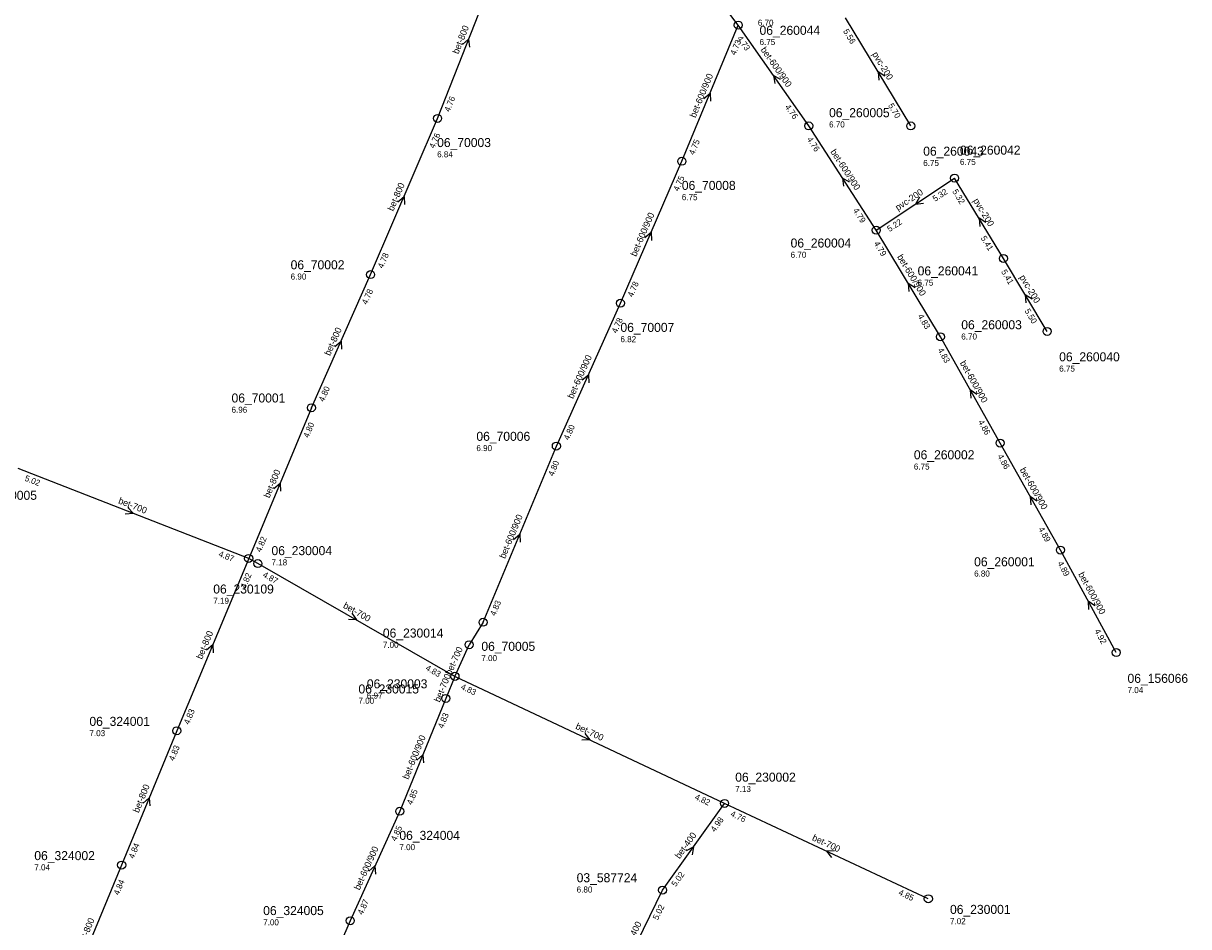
# Model space of a CAD drawing. Header units: metres. Extents: x 165198 to 166142, y 447057 to 448598.
# Tile 25 of 29: x 165910 to 166142, y 447791 to 447970. Entities that reach past the tile are written whole.
import ezdxf

# ---------------------------------------------------------------- set-up
doc = ezdxf.new("R2010")
doc.units = ezdxf.units.M

msp = doc.modelspace()

# ---------------------------------------------------------------- linework, layer by layer
at = {"layer": 'CON_BxH200x200mm', "linetype": 'Continuous'}
for points in [[(166087.026, 447949.896), (166074.012, 447971.402)], [(166080.146, 447929.157), (166095.728, 447939.516)], [(166105.463, 447923.54), (166095.728, 447939.516)], [(166114.146, 447909.026), (166105.463, 447923.54)]]:
    msp.add_lwpolyline(points, dxfattribs=at)
at = {"layer": 'CON_BxH400x400mm', "linetype": 'Continuous'}
for points in [[(166037.639, 447797.862), (166049.991, 447815.122)], [(166028.9, 447779.871), (166037.639, 447797.862)]]:
    msp.add_lwpolyline(points, dxfattribs=at)
at = {"layer": 'CON_BxH600x900mm', "linetype": 'Continuous'}
for points in [[(166041.484, 447942.875), (166052.715, 447969.957)], [(166066.742, 447949.924), (166052.715, 447969.957)], [(166080.146, 447929.157), (166066.742, 447949.924)], [(166029.266, 447914.625), (166041.484, 447942.875)], [(166092.916, 447907.954), (166080.146, 447929.157)], [(166016.516, 447886.199), (166029.266, 447914.625)], [(166104.8, 447886.81), (166092.916, 447907.954)], [(166001.938, 447851.156), (166016.516, 447886.199)], [(166116.792, 447865.516), (166104.8, 447886.81)], [(166127.89, 447845.14), (166116.792, 447865.516)], [(166001.938, 447851.156), (165999.165, 447846.686)], [(165994.533, 447836.014), (165985.375, 447813.563)], [(165985.375, 447813.563), (165975.513, 447791.767)], [(165975.513, 447791.767), (165964.924, 447767.36)]]:
    msp.add_lwpolyline(points, dxfattribs=at)
at = {"layer": 'CON_BxH700x1050mm', "linetype": 'Continuous'}
msp.add_lwpolyline([(166052.715, 447969.957), (166039.315, 447987.734)], dxfattribs=at)
at = {"layer": 'CON_BxH700x700mm', "linetype": 'Continuous'}
for points in [[(165955.314, 447863.852), (165909.433, 447881.766)], [(165957.145, 447862.827), (165955.314, 447863.852)], [(165996.348, 447840.395), (165957.145, 447862.827)], [(165996.348, 447840.395), (165999.165, 447846.686)], [(165996.348, 447840.395), (165994.533, 447836.014)], [(166049.991, 447815.122), (165996.348, 447840.395)], [(166090.515, 447796.138), (166049.991, 447815.122)]]:
    msp.add_lwpolyline(points, dxfattribs=at)
at = {"layer": 'CON_BxH800x800mm', "linetype": 'Continuous'}
for points in [[(165992.887, 447951.397), (166005.261, 447982.951)], [(165979.569, 447920.326), (165992.887, 447951.397)], [(165967.803, 447893.827), (165979.569, 447920.326)], [(165967.803, 447893.827), (165955.314, 447863.852)], [(165955.314, 447863.852), (165941.006, 447829.569)], [(165941.006, 447829.569), (165930.047, 447802.854)], [(165930.047, 447802.854), (165919.057, 447776.376)]]:
    msp.add_lwpolyline(points, dxfattribs=at)
at = {"layer": 'NOD_blinde_put'}
msp.add_circle((165994.53, 447836.01), 0.8, dxfattribs=at)
at = {"layer": 'NOD_inspectieput'}
for centre in [(166052.71, 447969.96), (165992.89, 447951.4), (166066.74, 447949.92), (166087.03, 447949.9), (166041.48, 447942.88), (166095.73, 447939.52), (166080.15, 447929.16), (166105.46, 447923.54), (165979.57, 447920.33), (166029.27, 447914.63), (166114.15, 447909.03), (166092.92, 447907.95), (165967.8, 447893.83), (166016.52, 447886.2), (166104.8, 447886.81), (166116.79, 447865.52), (165955.31, 447863.85), (166001.94, 447851.16), (165999.17, 447846.69), (166127.89, 447845.14), (165996.35, 447840.4), (165941.01, 447829.57), (165985.38, 447813.56), (166049.99, 447815.12), (165930.05, 447802.85), (166037.64, 447797.86), (166090.52, 447796.14), (165975.51, 447791.77)]:
    msp.add_circle(centre, 0.8, dxfattribs=at)
at = {"layer": 'NOD_kruisingsput'}
msp.add_circle((165957.14, 447862.83), 0.8, dxfattribs=at)
at = {"layer": 'PIJL'}
for points in [[(165997.88, 447966.1), (165999.07, 447967.17), (165999.22, 447965.57)], [(166061.14, 447959.17), (166059.73, 447959.94), (166059.96, 447958.35)], [(166081.88, 447959.79), (166080.52, 447960.65), (166080.65, 447959.04)], [(166045.88, 447955.36), (166047.1, 447956.42), (166047.21, 447954.81)], [(166074.83, 447938.72), (166073.44, 447939.54), (166073.62, 447937.94)], [(165985, 447934.82), (165986.23, 447935.86), (165986.32, 447934.25)], [(166088.74, 447935.73), (166087.94, 447934.34), (166089.53, 447934.53)], [(166101.96, 447930.67), (166100.6, 447931.53), (166100.73, 447929.92)], [(166034.14, 447927.71), (166035.38, 447928.75), (166035.46, 447927.14)], [(166087.89, 447917.69), (166086.53, 447918.56), (166086.66, 447916.95)], [(166111.16, 447915.42), (166109.8, 447916.28), (166109.93, 447914.68)], [(165972.44, 447906.05), (165973.69, 447907.08), (165973.76, 447905.47)], [(166021.64, 447899.39), (166022.89, 447900.41), (166022.96, 447898.8)], [(166100.19, 447896.48), (166098.86, 447897.38), (166098.94, 447895.77)], [(165960.34, 447877.79), (165961.56, 447878.84), (165961.67, 447877.23)], [(166112.13, 447875.26), (166110.8, 447876.16), (166110.88, 447874.55)], [(165931.29, 447874), (165932.37, 447872.81), (165930.77, 447872.66)], [(166008.01, 447867.62), (166009.23, 447868.68), (166009.34, 447867.07)], [(166123.66, 447854.41), (166122.34, 447855.33), (166122.4, 447853.72)], [(165975.85, 447852.95), (165976.75, 447851.61), (165975.14, 447851.7)], [(165946.94, 447845.66), (165948.16, 447846.71), (165948.27, 447845.1)], [(166022.17, 447829.02), (166023.17, 447827.76), (166021.56, 447827.72)], [(165988.74, 447823.73), (165989.95, 447824.79), (165990.08, 447823.18)], [(165934.31, 447815.15), (165935.53, 447816.21), (165935.65, 447814.61)], [(166042.39, 447805.74), (166043.82, 447806.49), (166043.56, 447804.9)], [(166071.86, 447805.67), (166070.25, 447805.63), (166071.25, 447804.37)], [(165979.19, 447801.65), (165980.44, 447802.67), (165980.51, 447801.06)]]:
    msp.add_lwpolyline(points, dxfattribs=at)

# ---------------------------------------------------------------- texts
at = {"layer": 'DMM_BxH200x200mm'}
for rotation, p in [(-58.82, (166079.29, 447964.19)), (33.62, (166084.47, 447932.99)), (-58.64, (166099.37, 447935.03)), (-59.11, (166108.59, 447919.81))]:
    msp.add_text('pvc-200', height=1.3, rotation=rotation, dxfattribs=at).set_placement(p)
at = {"layer": 'DMM_BxH400x400mm'}
for rotation, p in [(54.41, (166041.05, 447803.99)), (64.09, (166030.97, 447785.93))]:
    msp.add_text('bet-400', height=1.3, rotation=rotation, dxfattribs=at).set_placement(p)
at = {"layer": 'DMM_BxH600x900mm'}
for rotation, p in [(-55, (166057.09, 447965.07)), (67.48, (166044.19, 447951.42)), (-57.16, (166070.98, 447944.77)), (66.61, (166032.39, 447923.81)), (-58.94, (166084.25, 447923.87)), (65.84, (166019.84, 447895.51)), (-60.66, (166096.74, 447902.76)), (-60.61, (166108.66, 447881.51)), (67.41, (166006.31, 447863.71)), (-61.42, (166120.29, 447860.72)), (67.81, (165987.07, 447819.79)), (65.65, (165977.37, 447797.76))]:
    msp.add_text('bet-600/900', height=1.3, rotation=rotation, dxfattribs=at).set_placement(p)
at = {"layer": 'DMM_BxH700x700mm'}
for rotation, p in [(-21.33, (165929.27, 447874.85)), (-29.78, (165973.98, 447854.11)), (65.88, (165995.55, 447840.54)), (67.5, (165993.33, 447835.14)), (-25.23, (166020.21, 447830.02)), (-25.1, (166067.28, 447807.86))]:
    msp.add_text('bet-700', height=1.3, rotation=rotation, dxfattribs=at).set_placement(p)
at = {"layer": 'DMM_BxH800x800mm'}
for rotation, p in [(68.59, (165997.02, 447964.1)), (66.8, (165984.08, 447932.84)), (66.06, (165971.49, 447904.07)), (67.38, (165959.44, 447875.77)), (67.35, (165946.03, 447843.68)), (67.7, (165933.43, 447813.14)), (67.46, (165922.44, 447786.55))]:
    msp.add_text('bet-800', height=1.3, rotation=rotation, dxfattribs=at).set_placement(p)
at = {"layer": 'INV_BxH200x200mm'}
for s, rotation, p in [('5.56', -58.82, (166073.51, 447968.76)), ('5.70', -58.82, (166082.46, 447953.96)), ('5.32', 33.62, (166091.86, 447934.78)), ('5.32', -58.64, (166095.23, 447936.87)), ('5.22', 33.62, (166082.81, 447928.77)), ('5.41', -58.64, (166100.89, 447927.59)), ('5.41', -59.11, (166104.95, 447920.9)), ('5.50', -59.11, (166109.6, 447913.11))]:
    msp.add_text(s, height=1.2, rotation=rotation, dxfattribs=at).set_placement(p)
at = {"layer": 'INV_BxH400x400mm'}
for s, rotation, p in [('4.98', 54.41, (166048.06, 447809.33)), ('5.02', 54.41, (166040.27, 447798.44)), ('5.02', 64.09, (166036.71, 447791.82))]:
    msp.add_text(s, height=1.2, rotation=rotation, dxfattribs=at).set_placement(p)
at = {"layer": 'INV_BxH600x900mm'}
for s, rotation, p in [('4.73', 67.48, (166052.14, 447963.87)), ('4.73', -55, (166052.39, 447967.29)), ('4.76', -55, (166061.92, 447953.68)), ('4.75', 67.48, (166043.91, 447944.03)), ('4.76', -57.16, (166066.31, 447947.27)), ('4.75', 66.61, (166040.82, 447936.8)), ('4.79', -57.16, (166075.47, 447933.09)), ('4.79', -58.94, (166079.64, 447926.52)), ('4.78', 66.61, (166031.71, 447915.75)), ('4.78', 65.84, (166028.52, 447908.56)), ('4.83', -58.94, (166088.36, 447912.03)), ('4.83', -60.66, (166092.33, 447905.33)), ('4.80', 65.84, (166018.98, 447887.29)), ('4.86', -60.66, (166100.37, 447891.02)), ('4.80', 67.41, (166015.93, 447880.12)), ('4.86', -60.61, (166104.21, 447884.18)), ('4.89', -60.61, (166112.36, 447869.72)), ('4.89', -61.42, (166116.17, 447862.9)), ('4.83', 67.41, (166004.37, 447852.31)), ('4.92', -61.42, (166123.52, 447849.41)), ('4.83', 67.81, (165993.99, 447829.93)), ('4.85', 67.81, (165987.8, 447814.74)), ('4.85', 65.65, (165984.61, 447807.5)), ('4.87', 65.65, (165977.98, 447792.85))]:
    msp.add_text(s, height=1.2, rotation=rotation, dxfattribs=at).set_placement(p)
at = {"layer": 'INV_BxH700x700mm'}
for s, rotation, p in [('5.02', -21.33, (165910.64, 447879.36)), ('4.87', -21.33, (165949.22, 447864.3)), ('4.87', -29.78, (165957.99, 447860.27)), ('4.83', -29.78, (165990.39, 447841.73)), ('4.83', -25.23, (165997.39, 447837.91)), ('4.82', -25.23, (166043.94, 447815.98)), ('4.76', -25.1, (166051.04, 447812.64)), ('4.85', -25.1, (166084.46, 447796.99))]:
    msp.add_text(s, height=1.2, rotation=rotation, dxfattribs=at).set_placement(p)
at = {"layer": 'INV_BxH800x800mm'}
for s, rotation, p in [('4.76', 68.59, (165995.29, 447952.6)), ('4.76', 66.8, (165992.24, 447945.32)), ('4.78', 66.8, (165982.01, 447921.46)), ('4.78', 66.06, (165978.84, 447914.26)), ('4.80', 66.06, (165970.26, 447894.92)), ('4.80', 67.38, (165967.22, 447887.74)), ('4.82', 67.38, (165957.74, 447865.01)), ('4.82', 67.35, (165954.73, 447857.77)), ('4.83', 67.35, (165943.44, 447830.72)), ('4.83', 67.7, (165940.45, 447823.48)), ('4.84', 67.7, (165932.47, 447804.02)), ('4.84', 67.46, (165929.47, 447796.77))]:
    msp.add_text(s, height=1.2, rotation=rotation, dxfattribs=at).set_placement(p)
at = {"layer": 'NLV_blinde_put'}
msp.add_text('7.00', height=1.2, dxfattribs=at).set_placement((165977.15, 447834.95))
at = {"layer": 'NLV_inspectieput'}
for s, p in [('6.70', (166056.6, 447969.84)), ('6.75', (166056.94, 447965.99)), ('6.70', (166070.77, 447949.6)), ('6.84', (165992.8, 447943.66)), ('6.75', (166089.5, 447941.94)), ('6.75', (166096.81, 447942.15)), ('6.75', (166041.48, 447935.13)), ('6.70', (166063.12, 447923.67)), ('6.90', (165963.66, 447919.34)), ('6.75', (166088.39, 447918.13)), ('6.82', (166029.27, 447906.88)), ('6.70', (166097.07, 447907.41)), ('6.75', (166116.55, 447901.03)), ('6.96', (165951.9, 447892.84)), ('6.90', (166000.61, 447885.21)), ('6.75', (166087.64, 447881.54)), ('7.18', (165959.85, 447862.47)), ('6.80', (166099.63, 447860.25)), ('7.00', (165982.01, 447846.07)), ('7.00', (166001.6, 447843.43)), ('6.97', (165978.82, 447835.97)), ('7.04', (166130.14, 447837.06)), ('7.03', (165923.63, 447828.5)), ('7.13', (166052.1, 447817.4)), ('7.00', (165985.29, 447805.82)), ('7.04', (165912.67, 447801.79)), ('6.80', (166020.56, 447797.39)), ('7.00', (165958.2, 447790.86)), ('7.02', (166094.83, 447791.09))]:
    msp.add_text(s, height=1.2, dxfattribs=at).set_placement(p)
at = {"layer": 'NLV_kruisingsput'}
msp.add_text('7.19', height=1.2, dxfattribs=at).set_placement((165948.27, 447854.83))
at = {"layer": 'NNR_blinde_put'}
msp.add_text('06_230015', height=1.8, dxfattribs=at).set_placement((165977.15, 447836.99))
at = {"layer": 'NNR_inspectieput'}
for s, p in [('06_260044', (166056.94, 447968.03)), ('06_260005', (166070.77, 447951.64)), ('06_70003', (165992.8, 447945.7)), ('06_260042', (166096.81, 447944.19)), ('06_260043', (166089.5, 447943.98)), ('06_70008', (166041.48, 447937.17)), ('06_260004', (166063.12, 447925.71)), ('06_70002', (165963.66, 447921.38)), ('06_260041', (166088.39, 447920.17)), ('06_260003', (166097.07, 447909.45)), ('06_70007', (166029.27, 447908.92)), ('06_260040', (166116.55, 447903.07)), ('06_70001', (165951.9, 447894.88)), ('06_70006', (166000.61, 447887.25)), ('06_260002', (166087.64, 447883.58)), ('06_230005', (165901.15, 447875.52)), ('06_230004', (165959.85, 447864.51)), ('06_260001', (166099.63, 447862.29)), ('06_230014', (165982.01, 447848.11)), ('06_70005', (166001.6, 447845.47)), ('06_230003', (165978.82, 447838.01)), ('06_156066', (166130.14, 447839.1)), ('06_324001', (165923.63, 447830.54)), ('06_230002', (166052.1, 447819.44)), ('06_324004', (165985.29, 447807.86)), ('06_324002', (165912.67, 447803.83)), ('03_587724', (166020.56, 447799.43)), ('06_324005', (165958.2, 447792.9)), ('06_230001', (166094.83, 447793.13))]:
    msp.add_text(s, height=1.8, dxfattribs=at).set_placement(p)
at = {"layer": 'NNR_kruisingsput'}
msp.add_text('06_230109', height=1.8, dxfattribs=at).set_placement((165948.27, 447856.87))

doc.saveas('drawing.dxf')
